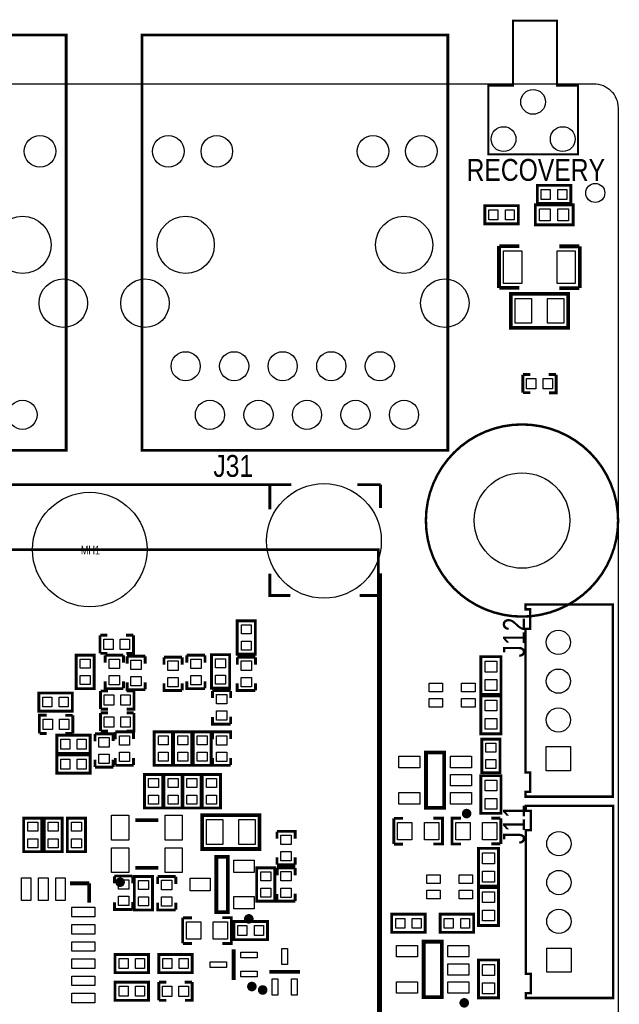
# Model space of a CAD drawing. Extents: x 0 to 360, y -1 to 107.
# Tile 9 of 15: x 114 to 145, y 54 to 105. Entities that reach past the tile are written whole.
import ezdxf
from ezdxf.enums import TextEntityAlignment as Align

# ---------------------------------------------------------------- set-up
doc = ezdxf.new("R2010")
doc.units = 0
doc.header["$MEASUREMENT"] = 0
for name, color, linetype in [('BG_OUTLINE', 6, 'CONTINUOUS'), ('PG_SILKSCREEN_TOP', 7, 'CONTINUOUS'), ('PIN_TOP', 3, 'CONTINUOUS')]:
    doc.layers.add(name, color=color, linetype=linetype)

msp = doc.modelspace()

# ---------------------------------------------------------------- linework, layer by layer
at = {"layer": 'BG_OUTLINE'}
msp.add_lwpolyline([(0, 1.27), (0, 100.838, -0.4142140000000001), (1.27, 102.108), (143.8148, 102.108, -0.4142140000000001), (145.0848, 100.838), (145.0848, 1.27, -0.4142140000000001), (143.8148, 0), (99.822, 0), (99.822, 1.2192), (96.46920000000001, 1.2192), (96.46920000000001, 0), (1.27, 0, -0.4142140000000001), (0, 1.27)], format="xyb", dxfattribs=at)
at = {"layer": 'PG_SILKSCREEN_TOP'}
for points, const_width in [([(142.989198, 102.012394), (142.989198, 98.41240200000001), (138.289208, 98.41240200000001), (138.289208, 102.012394), (139.589205, 102.012394), (139.589205, 105.412388), (141.889201, 105.412388), (141.889201, 102.012394), (142.989198, 102.012394)], 0.1), ([(100.203, 104.66324), (116.205, 104.66324), (116.205, 82.92338), (100.203, 82.92338), (100.203, 104.66324)], 0.14986), ([(120.1674, 104.66324), (136.1694, 104.66324), (136.1694, 82.92338), (120.1674, 82.92338), (120.1674, 104.66324)], 0.14986), ([(140.932002, 96.79180500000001), (142.607005, 96.79180500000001), (142.607005, 95.84179499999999), (140.856995, 95.84179499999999), (140.856995, 96.79180500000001), (140.932002, 96.79180500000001)], 0.150012), ([(138.188802, 95.72500500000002), (139.863805, 95.72500500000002), (139.863805, 94.77499499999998), (138.113795, 94.77499499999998), (138.113795, 95.72500500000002), (138.188802, 95.72500500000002)], 0.150012), ([(140.807008, 95.77499300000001), (142.731998, 95.77499300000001), (142.731998, 94.72500699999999), (140.756996, 94.72500699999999), (140.756996, 95.77499300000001), (140.807008, 95.77499300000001)], 0.150012), ([(138.8523, 93.61180199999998), (138.8523, 91.427402)], 0.2), ([(139.918694, 93.61180199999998), (138.877294, 93.61180199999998)], 0.2), ([(143.0528, 93.599), (142.0114, 93.599)], 0.2), ([(143.0782, 91.4146), (143.0782, 93.599)], 0.2), ([(138.877294, 91.427402), (139.918694, 91.427402)], 0.2), ([(142.0114, 91.4146), (143.0528, 91.4146)], 0.2), ([(142.367, 89.3318), (139.4714, 89.3318), (139.4714, 91.1098), (142.4686, 91.1098), (142.4686, 89.3318), (142.367, 89.3318)], 0.2), ([(140.094995, 86.885805), (140.094995, 85.935795)], 0.150012), ([(140.483895, 86.887406), (140.108889, 86.887406)], 0.150012), ([(141.833905, 86.887406), (141.458899, 86.887406)], 0.150012), ([(141.845005, 86.885805), (141.845005, 85.935795), (141.469999, 85.935795)], 0.150012), ([(140.483895, 85.937395), (140.108889, 85.937395)], 0.150012), ([(127.988111, 81.125111), (107.309895, 81.125111)], 0.1524), ([(126.852705, 79.839795), (126.852705, 81.125111)], 0.1524), ([(132.653989, 81.125111), (131.429811, 81.125111)], 0.1524), ([(132.653989, 79.905911), (132.653989, 81.125111)], 0.1524), ([(102.3112, 77.724), (132.5372, 77.724), (132.5372, 31.242), (128.7272, 31.242), (128.7272, 21.8694), (106.1466, 21.8694), (106.1466, 31.242), (102.3112, 31.242), (102.3112, 77.724)], 0.127), ([(127.924611, 75.326189), (126.852705, 75.326189), (126.852705, 76.4667)], 0.1524), ([(132.653989, 30.1752), (132.653989, 76.4921)], 0.1524), ([(132.653989, 75.326189), (131.5593, 75.326189)], 0.1524), ([(140.2334, 74.8538), (144.8054, 74.8538), (144.8054, 64.7954), (140.2334, 64.7954), (140.2334, 65.0494), (140.4874, 65.0494), (140.4874, 66.0654), (140.2334, 66.0654), (140.2334, 73.5838), (140.4874, 73.5838), (140.4874, 74.5998), (140.2334, 74.5998), (140.2334, 74.8538)], 0.127), ([(126.103405, 73.926598), (126.103405, 72.251595), (125.153395, 72.251595), (125.153395, 74.001605), (126.103405, 74.001605), (126.103405, 73.926598)], 0.150012), ([(117.971595, 73.24600500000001), (117.971595, 72.29599499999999)], 0.150012), ([(118.360495, 73.247606), (117.985489, 73.247606)], 0.150012), ([(119.710505, 73.247606), (119.335499, 73.247606)], 0.150012), ([(119.721605, 73.24600500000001), (119.721605, 72.29599499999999), (119.346599, 72.29599499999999)], 0.150012), ([(117.670605, 72.123198), (117.670605, 70.448195), (116.720595, 70.448195), (116.720595, 72.198205), (117.670605, 72.198205), (117.670605, 72.123198)], 0.150012), ([(118.360495, 72.297595), (117.985489, 72.297595)], 0.150012), ([(119.194605, 72.198205), (118.244595, 72.198205)], 0.150012), ([(118.246195, 71.80930500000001), (118.246195, 72.184311)], 0.150012), ([(119.196206, 71.80930500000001), (119.196206, 72.184311)], 0.150012), ([(120.337605, 72.147405), (119.387595, 72.147405)], 0.150012), ([(119.389195, 71.758505), (119.389195, 72.133511)], 0.150012), ([(120.339206, 71.758505), (120.339206, 72.133511)], 0.150012), ([(122.268005, 72.09660500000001), (121.317995, 72.09660500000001)], 0.150012), ([(121.319595, 71.707705), (121.319595, 72.082711)], 0.150012), ([(122.269606, 71.707705), (122.269606, 72.082711)], 0.150012), ([(123.461805, 72.198205), (122.511795, 72.198205)], 0.150012), ([(122.513395, 71.80930500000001), (122.513395, 72.184311)], 0.150012), ([(123.463406, 71.80930500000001), (123.463406, 72.184311)], 0.150012), ([(124.757205, 72.14859799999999), (124.757205, 70.47359499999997), (123.807195, 70.47359499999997), (123.807195, 72.223605), (124.757205, 72.223605), (124.757205, 72.14859799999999)], 0.150012), ([(126.103405, 72.09660500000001), (125.153395, 72.09660500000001)], 0.150012), ([(125.154995, 71.707705), (125.154995, 72.082711)], 0.150012), ([(126.105006, 71.707705), (126.105006, 72.082711)], 0.150012), ([(137.905007, 70.195008), (137.905007, 72.119998), (138.954993, 72.119998), (138.954993, 70.14499599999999), (137.905007, 70.14499599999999), (137.905007, 70.195008)], 0.150012), ([(119.194605, 70.448195), (118.244595, 70.448195), (118.244595, 70.823201)], 0.150012), ([(119.196206, 70.45929499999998), (119.196206, 70.834301)], 0.150012), ([(120.337605, 70.39739499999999), (119.387595, 70.39739499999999), (119.387595, 70.772401)], 0.150012), ([(120.339206, 70.408495), (120.339206, 70.783501)], 0.150012), ([(122.268005, 70.346595), (121.317995, 70.346595), (121.317995, 70.721601)], 0.150012), ([(122.269606, 70.35769499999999), (122.269606, 70.732701)], 0.150012), ([(123.461805, 70.448195), (122.511795, 70.448195), (122.511795, 70.823201)], 0.150012), ([(123.463406, 70.45929499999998), (123.463406, 70.834301)], 0.150012), ([(126.103405, 70.346595), (125.153395, 70.346595), (125.153395, 70.721601)], 0.150012), ([(126.105006, 70.35769499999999), (126.105006, 70.732701)], 0.150012), ([(114.846202, 70.223405), (116.521205, 70.223405), (116.521205, 69.273395), (114.771195, 69.273395), (114.771195, 70.223405), (114.846202, 70.223405)], 0.150012), ([(117.996995, 70.325005), (117.996995, 69.374995)], 0.150012), ([(118.385895, 70.32660600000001), (118.010889, 70.32660600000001)], 0.150012), ([(119.735905, 70.32660600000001), (119.360899, 70.32660600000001)], 0.150012), ([(119.747005, 70.325005), (119.747005, 69.374995), (119.371999, 69.374995)], 0.150012), ([(124.808005, 70.34400500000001), (123.857995, 70.34400500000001)], 0.150012), ([(123.859595, 69.955105), (123.859595, 70.330111)], 0.150012), ([(124.809606, 69.955105), (124.809606, 70.330111)], 0.150012), ([(138.954993, 70.01299200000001), (138.954993, 68.088002), (137.905007, 68.088002), (137.905007, 70.063004), (138.954993, 70.063004), (138.954993, 70.01299200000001)], 0.150012), ([(114.796595, 68.104995), (114.796595, 69.05500500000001), (115.171601, 69.05500500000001)], 0.150012), ([(116.157705, 69.053405), (116.532711, 69.053405)], 0.150012), ([(116.546605, 68.104995), (116.546605, 69.05500500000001)], 0.150012), ([(117.996995, 69.182005), (117.996995, 68.231995)], 0.150012), ([(118.385895, 69.376595), (118.010889, 69.376595)], 0.150012), ([(118.385895, 69.18360600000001), (118.010889, 69.18360600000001)], 0.150012), ([(119.735905, 69.18360600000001), (119.360899, 69.18360600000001)], 0.150012), ([(119.747005, 69.182005), (119.747005, 68.231995), (119.371999, 68.231995)], 0.150012), ([(124.808005, 68.59399499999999), (123.857995, 68.59399499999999), (123.857995, 68.969001)], 0.150012), ([(124.809606, 68.60509499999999), (124.809606, 68.980101)], 0.150012), ([(114.807695, 68.103394), (115.182701, 68.103394)], 0.150012), ([(115.786002, 68.013605), (117.461005, 68.013605), (117.461005, 67.06359499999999), (115.710995, 67.06359499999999), (115.710995, 68.013605), (115.786002, 68.013605)], 0.150012), ([(116.157705, 68.103394), (116.532711, 68.103394)], 0.150012), ([(117.709594, 68.072305), (117.709594, 67.697299)], 0.150012), ([(117.711195, 68.08340499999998), (118.661205, 68.08340499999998), (118.661205, 67.708399)], 0.150012), ([(118.385895, 68.233595), (118.010889, 68.233595)], 0.150012), ([(118.776394, 68.173905), (118.776394, 67.798899)], 0.150012), ([(118.777995, 68.185005), (119.728005, 68.185005), (119.728005, 67.809999)], 0.150012), ([(121.760005, 68.109998), (121.760005, 66.434995), (120.809995, 66.434995), (120.809995, 68.185005), (121.760005, 68.185005), (121.760005, 68.109998)], 0.150012), ([(122.776005, 68.109998), (122.776005, 66.434995), (121.825995, 66.434995), (121.825995, 68.185005), (122.776005, 68.185005), (122.776005, 68.109998)], 0.150012), ([(123.792005, 68.109998), (123.792005, 66.434995), (122.841995, 66.434995), (122.841995, 68.185005), (123.792005, 68.185005), (123.792005, 68.109998)], 0.150012), ([(123.856394, 68.173905), (123.856394, 67.798899)], 0.150012), ([(123.857995, 68.185005), (124.808005, 68.185005), (124.808005, 67.809999)], 0.150012), ([(137.954995, 66.129002), (137.954995, 67.804005), (138.905005, 67.804005), (138.905005, 66.053995), (137.954995, 66.053995), (137.954995, 66.129002)], 0.150012), ([(115.786002, 66.972205), (117.461005, 66.972205), (117.461005, 66.022195), (115.710995, 66.022195), (115.710995, 66.972205), (115.786002, 66.972205)], 0.150012), ([(135.984005, 67.10900999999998), (135.984005, 64.20899), (135.033995, 64.20899), (135.033995, 67.10900999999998), (135.984005, 67.10900999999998)], 0.2), ([(117.709594, 66.72229499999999), (117.709594, 66.347289)], 0.150012), ([(118.659605, 66.72229499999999), (118.659605, 66.347289)], 0.150012), ([(118.776394, 66.823895), (118.776394, 66.44888900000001)], 0.150012), ([(118.777995, 66.434995), (119.728005, 66.434995)], 0.150012), ([(119.726405, 66.823895), (119.726405, 66.44888900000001)], 0.150012), ([(123.856394, 66.823895), (123.856394, 66.44888900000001)], 0.150012), ([(123.857995, 66.434995), (124.808005, 66.434995)], 0.150012), ([(124.806405, 66.823895), (124.806405, 66.44888900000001)], 0.150012), ([(117.711195, 66.333395), (118.661205, 66.333395)], 0.150012), ([(121.252005, 65.874798), (121.252005, 64.199795), (120.301995, 64.199795), (120.301995, 65.949805), (121.252005, 65.949805), (121.252005, 65.874798)], 0.150012), ([(122.268005, 65.874798), (122.268005, 64.199795), (121.317995, 64.199795), (121.317995, 65.949805), (122.268005, 65.949805), (122.268005, 65.874798)], 0.150012), ([(123.258605, 65.874798), (123.258605, 64.199795), (122.308595, 64.199795), (122.308595, 65.949805), (123.258605, 65.949805), (123.258605, 65.874798)], 0.150012), ([(124.274605, 65.874798), (124.274605, 64.199795), (123.324595, 64.199795), (123.324595, 65.949805), (124.274605, 65.949805), (124.274605, 65.874798)], 0.150012), ([(137.905007, 63.972008), (137.905007, 65.896998), (138.954993, 65.896998), (138.954993, 63.92199599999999), (137.905007, 63.92199599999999), (137.905007, 63.972008)], 0.150012), ([(126.2126, 62.0522), (123.317, 62.0522), (123.317, 63.8302), (126.3142, 63.8302), (126.3142, 62.0522), (126.2126, 62.0522)], 0.2), ([(140.2588, 64.3128), (144.8308, 64.3128), (144.8308, 54.2544), (140.2588, 54.2544), (140.2588, 54.5084), (140.5128, 54.5084), (140.5128, 55.5244), (140.2588, 55.5244), (140.2588, 63.0428), (140.5128, 63.0428), (140.5128, 64.0588), (140.2588, 64.0588), (140.2588, 64.3128)], 0.127), ([(114.927405, 63.588798), (114.927405, 61.913795), (113.977395, 61.913795), (113.977395, 63.663805), (114.927405, 63.663805), (114.927405, 63.588798)], 0.150012), ([(115.994205, 63.588798), (115.994205, 61.913795), (115.044195, 61.913795), (115.044195, 63.663805), (115.994205, 63.663805), (115.994205, 63.588798)], 0.150012), ([(117.213405, 63.588798), (117.213405, 61.913795), (116.263395, 61.913795), (116.263395, 63.663805), (117.213405, 63.663805), (117.213405, 63.588798)], 0.150012), ([(121.024396, 63.56802099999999), (119.824398, 63.56802099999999)], 0.2), ([(133.344996, 62.316995), (133.344996, 63.667005)], 0.150012), ([(133.8349879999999, 63.66230600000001), (133.360008, 63.66230600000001)], 0.150012), ([(135.419998, 62.316995), (135.895004, 62.316995), (135.895004, 63.667005), (135.419998, 63.667005)], 0.150012), ([(136.868002, 63.667005), (136.392996, 63.667005), (136.392996, 62.316995), (136.868002, 62.316995)], 0.150012), ([(138.927992, 63.671704), (138.453012, 63.671704)], 0.150012), ([(138.943004, 63.667005), (138.943004, 62.316995)], 0.150012), ([(127.234594, 62.966905), (127.234594, 62.59189899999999)], 0.150012), ([(127.236195, 62.97800500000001), (128.186205, 62.97800500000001), (128.186205, 62.60299899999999)], 0.150012), ([(133.360008, 62.31229599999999), (133.8349879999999, 62.31229599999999)], 0.150012), ([(138.453012, 62.321694), (138.927992, 62.321694)], 0.150012), ([(137.778007, 60.162008), (137.778007, 62.086998), (138.827993, 62.086998), (138.827993, 60.111996), (137.778007, 60.111996), (137.778007, 60.162008)], 0.150012), ([(124.658399, 61.64801), (124.658399, 58.74799), (124.058401, 58.74799), (124.058401, 61.64801), (124.658399, 61.64801)], 0.2), ([(127.234594, 61.61689499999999), (127.234594, 61.241889)], 0.150012), ([(128.184605, 61.61689499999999), (128.184605, 61.241889)], 0.150012), ([(121.024396, 61.068001), (119.824398, 61.068001)], 0.2), ([(127.119405, 60.99799799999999), (127.119405, 59.322995), (126.169395, 59.322995), (126.169395, 61.073005), (127.119405, 61.073005), (127.119405, 60.99799799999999)], 0.150012), ([(127.236195, 61.22799499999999), (128.186205, 61.22799499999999)], 0.150012), ([(128.186205, 61.073005), (127.236195, 61.073005)], 0.150012), ([(127.237795, 60.684105), (127.237795, 61.059111)], 0.150012), ([(128.187806, 60.684105), (128.187806, 61.059111)], 0.150012), ([(117.404388, 60.25438799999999), (116.40439, 60.25438799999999)], 0.199898), ([(117.404388, 59.25439), (117.404388, 60.25438799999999)], 0.199898), ([(119.677205, 60.64120500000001), (118.727195, 60.64120500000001)], 0.150012), ([(118.728795, 60.25230500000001), (118.728795, 60.627311)], 0.150012), ([(119.678806, 60.25230500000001), (119.678806, 60.627311)], 0.150012), ([(120.718605, 60.540798), (120.718605, 58.86579499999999), (119.768595, 58.86579499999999), (119.768595, 60.615805), (120.718605, 60.615805), (120.718605, 60.540798)], 0.150012), ([(121.937805, 60.615805), (120.987795, 60.615805)], 0.150012), ([(120.989395, 60.226905), (120.989395, 60.601911)], 0.150012), ([(121.939406, 60.226905), (121.939406, 60.601911)], 0.150012), ([(128.187806, 59.33409499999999), (128.187806, 59.70910100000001)], 0.150012), ([(138.827993, 59.979992), (138.827993, 58.055002), (137.778007, 58.055002), (137.778007, 60.03000400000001), (138.827993, 60.03000400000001), (138.827993, 59.979992)], 0.150012), ([(119.677205, 58.89119499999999), (118.727195, 58.89119499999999), (118.727195, 59.266201)], 0.150012), ([(119.678806, 58.902295), (119.678806, 59.277301)], 0.150012), ([(121.937805, 58.86579499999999), (120.987795, 58.86579499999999), (120.987795, 59.240801)], 0.150012), ([(121.939406, 58.876895), (121.939406, 59.251901)], 0.150012), ([(128.186205, 59.322995), (127.236195, 59.322995), (127.236195, 59.698001)], 0.150012), ([(122.295996, 57.10999499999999), (122.295996, 58.460005)], 0.150012), ([(122.785988, 58.455306), (122.311008, 58.455306)], 0.150012), ([(124.370998, 57.10999499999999), (124.846004, 57.10999499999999), (124.846004, 58.460005), (124.370998, 58.460005)], 0.150012), ([(126.656998, 57.30999499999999), (124.981995, 57.30999499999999), (124.981995, 58.26000500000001), (126.732005, 58.26000500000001), (126.732005, 57.30999499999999), (126.656998, 57.30999499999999)], 0.150012), ([(133.312002, 58.64100500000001), (134.987005, 58.64100500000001), (134.987005, 57.69099499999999), (133.236995, 57.69099499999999), (133.236995, 58.64100500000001), (133.312002, 58.64100500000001)], 0.150012), ([(137.451998, 57.69099499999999), (135.776995, 57.69099499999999), (135.776995, 58.64100500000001), (137.527005, 58.64100500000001), (137.527005, 57.69099499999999), (137.451998, 57.69099499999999)], 0.150012), ([(135.857005, 57.20301), (135.857005, 54.30299), (134.906995, 54.30299), (134.906995, 57.20301), (135.857005, 57.20301)], 0.2), ([(122.311008, 57.105296), (122.785988, 57.105296)], 0.150012), ([(124.968, 56.806998), (124.968, 55.207002)], 0.2), ([(120.433998, 55.582795), (118.758995, 55.582795), (118.758995, 56.53280500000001), (120.509005, 56.53280500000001), (120.509005, 55.582795), (120.433998, 55.582795)], 0.150012), ([(122.719998, 55.582795), (121.044995, 55.582795), (121.044995, 56.53280500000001), (122.795005, 56.53280500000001), (122.795005, 55.582795), (122.719998, 55.582795)], 0.150012), ([(137.778007, 54.32000799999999), (137.778007, 56.24499799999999), (138.827993, 56.24499799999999), (138.827993, 54.269996), (137.778007, 54.269996), (137.778007, 54.32000799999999)], 0.150012), ([(128.434998, 55.62599999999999), (126.835002, 55.62599999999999)], 0.2), ([(120.433998, 54.134995), (118.758995, 54.134995), (118.758995, 55.085005), (120.509005, 55.085005), (120.509005, 54.134995), (120.433998, 54.134995)], 0.150012), ([(121.044995, 55.085005), (121.044995, 54.134995)], 0.150012), ([(121.433895, 55.086606), (121.058889, 55.086606)], 0.150012), ([(122.783905, 55.086606), (122.408899, 55.086606)], 0.150012), ([(122.795005, 55.085005), (122.795005, 54.134995), (122.419999, 54.134995)], 0.150012), ([(121.433895, 54.13659499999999), (121.058889, 54.13659499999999)], 0.150012)]:
    msp.add_lwpolyline(points, dxfattribs=dict(at, const_width=const_width))
for points, const_width in [([(145.0848, 79.248, 1), (135.0264, 79.248, 1), (145.0848, 79.248)], 0.127), ([(137.284003, 63.908991, 0.9999719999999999), (137.033991, 63.909016, 1.000028), (137.284003, 63.908991)], 0.250012), ([(119.149393, 60.318015, 0.9999680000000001), (118.899407, 60.318015, 1.000032), (119.149393, 60.318015)], 0.250012), ([(125.883391, 58.398004, 0.999971), (125.633404, 58.398004, 1.000029), (125.883391, 58.398004)], 0.250012), ([(126.043004, 54.85699, 0.9999819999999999), (125.792992, 54.85701500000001, 1.000018), (126.043004, 54.85699)], 0.250012), ([(126.610008, 54.675989, 0.999985), (126.359996, 54.676015, 1.000014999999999), (126.610008, 54.675989)], 0.250012), ([(137.157003, 54.002991, 0.9999719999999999), (136.906991, 54.003016, 1.000028), (137.157003, 54.002991)], 0.250012)]:
    msp.add_lwpolyline(points, format="xyb", dxfattribs=dict(at, const_width=const_width))
at = {"layer": 'PIN_TOP'}
for points in [[(141.537004, 96.05680600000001), (141.067003, 96.05680600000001), (141.067003, 96.57679399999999), (141.537004, 96.57679399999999)], [(142.396997, 96.05680600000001), (141.926996, 96.05680600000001), (141.926996, 96.57679399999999), (142.396997, 96.57679399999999)], [(138.793804, 94.990006), (138.323803, 94.990006), (138.323803, 95.509994), (138.793804, 95.509994)], [(139.653797, 94.990006), (139.183796, 94.990006), (139.183796, 95.509994), (139.653797, 95.509994)], [(141.536992, 94.94000600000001), (140.96699, 94.94000600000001), (140.96699, 95.55999399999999), (141.536992, 95.55999399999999)], [(142.49701, 94.94000600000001), (141.927009, 94.94000600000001), (141.927009, 95.55999399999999), (142.49701, 95.55999399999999)], [(139.094997, 93.35679799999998), (140.045008, 93.35679799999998), (140.045008, 91.656802), (139.094997, 91.656802)], [(141.894992, 93.35679799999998), (142.845003, 93.35679799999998), (142.845003, 91.656802), (141.894992, 91.656802)], [(139.694983, 90.870799), (140.544995, 90.870799), (140.544995, 89.570801), (139.694983, 89.570801)], [(141.395006, 90.870799), (142.245016, 90.870799), (142.245016, 89.570801), (141.395006, 89.570801)], [(140.295008, 86.680802), (140.784999, 86.680802), (140.784999, 86.140798), (140.295008, 86.140798)], [(141.155001, 86.680802), (141.644992, 86.680802), (141.644992, 86.140798), (141.155001, 86.140798)], [(125.368406, 73.321596), (125.368406, 73.791597), (125.888394, 73.791597), (125.888394, 73.321596)], [(118.171608, 73.041002), (118.661599, 73.041002), (118.661599, 72.500998), (118.171608, 72.500998)], [(119.031601, 73.041002), (119.521592, 73.041002), (119.521592, 72.500998), (119.031601, 72.500998)], [(125.368406, 72.461603), (125.368406, 72.93160400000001), (125.888394, 72.93160400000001), (125.888394, 72.461603)], [(116.935606, 71.518196), (116.935606, 71.988197), (117.455594, 71.988197), (117.455594, 71.518196)], [(118.989602, 71.998192), (118.989602, 71.508201), (118.449598, 71.508201), (118.449598, 71.998192)], [(120.132602, 71.947392), (120.132602, 71.457401), (119.592598, 71.457401), (119.592598, 71.947392)], [(122.063002, 71.896592), (122.063002, 71.406601), (121.522998, 71.406601), (121.522998, 71.896592)], [(123.256802, 71.998192), (123.256802, 71.508201), (122.716798, 71.508201), (122.716798, 71.998192)], [(124.022206, 71.543596), (124.022206, 72.013597), (124.542194, 72.013597), (124.542194, 71.543596)], [(125.898402, 71.896592), (125.898402, 71.406601), (125.358398, 71.406601), (125.358398, 71.896592)], [(138.739994, 71.88501), (138.739994, 71.31500799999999), (138.120006, 71.31500799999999), (138.120006, 71.88501)], [(116.935606, 70.658203), (116.935606, 71.128204), (117.455594, 71.128204), (117.455594, 70.658203)], [(118.989602, 71.138199), (118.989602, 70.648208), (118.449598, 70.648208), (118.449598, 71.138199)], [(123.256802, 71.138199), (123.256802, 70.648208), (122.716798, 70.648208), (122.716798, 71.138199)], [(124.022206, 70.683603), (124.022206, 71.153604), (124.542194, 71.153604), (124.542194, 70.683603)], [(120.132602, 71.087399), (120.132602, 70.597408), (119.592598, 70.597408), (119.592598, 71.087399)], [(122.063002, 71.036599), (122.063002, 70.54660799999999), (121.522998, 70.54660799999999), (121.522998, 71.036599)], [(125.898402, 71.036599), (125.898402, 70.54660799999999), (125.358398, 70.54660799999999), (125.358398, 71.036599)], [(135.197977, 70.278981), (135.197977, 70.728992), (135.897976, 70.728992), (135.897976, 70.278981)], [(136.897999, 70.278981), (136.897999, 70.728992), (137.597998, 70.728992), (137.597998, 70.278981)], [(138.739994, 70.924992), (138.739994, 70.35499), (138.120006, 70.35499), (138.120006, 70.924992)], [(118.197008, 70.120002), (118.686999, 70.120002), (118.686999, 69.579998), (118.197008, 69.579998)], [(119.057001, 70.120002), (119.546992, 70.120002), (119.546992, 69.579998), (119.057001, 69.579998)], [(124.603002, 70.14399199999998), (124.603002, 69.654001), (124.062998, 69.654001), (124.062998, 70.14399199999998)], [(115.451204, 69.48840600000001), (114.981203, 69.48840600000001), (114.981203, 70.008394), (115.451204, 70.008394)], [(116.311197, 69.48840600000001), (115.841196, 69.48840600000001), (115.841196, 70.008394), (116.311197, 70.008394)], [(135.197977, 69.47898199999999), (135.197977, 69.92899399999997), (135.897976, 69.92899399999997), (135.897976, 69.47898199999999)], [(136.897999, 69.47898199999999), (136.897999, 69.92899399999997), (137.597998, 69.92899399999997), (137.597998, 69.47898199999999)], [(138.119993, 69.28299599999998), (138.119993, 69.852997), (138.739982, 69.852997), (138.739982, 69.28299599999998)], [(124.603002, 69.283999), (124.603002, 68.79400799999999), (124.062998, 68.79400799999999), (124.062998, 69.283999)], [(115.486599, 68.309998), (114.996608, 68.309998), (114.996608, 68.850002), (115.486599, 68.850002)], [(116.346592, 68.309998), (115.856601, 68.309998), (115.856601, 68.850002), (116.346592, 68.850002)], [(118.197008, 68.977002), (118.686999, 68.977002), (118.686999, 68.436998), (118.197008, 68.436998)], [(119.057001, 68.977002), (119.546992, 68.977002), (119.546992, 68.436998), (119.057001, 68.436998)], [(138.119993, 68.32297700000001), (138.119993, 68.892979), (138.739982, 68.892979), (138.739982, 68.32297700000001)], [(116.391004, 67.27860600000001), (115.921003, 67.27860600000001), (115.921003, 67.798594), (116.391004, 67.798594)], [(117.250997, 67.27860600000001), (116.780996, 67.27860600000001), (116.780996, 67.798594), (117.250997, 67.798594)], [(117.916198, 67.393388), (117.916198, 67.88338), (118.456202, 67.88338), (118.456202, 67.393388)], [(118.982998, 67.494988), (118.982998, 67.98498000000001), (119.523002, 67.98498000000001), (119.523002, 67.494988)], [(121.025006, 67.50499599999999), (121.025006, 67.974997), (121.544994, 67.974997), (121.544994, 67.50499599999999)], [(122.041006, 67.50499599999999), (122.041006, 67.974997), (122.560994, 67.974997), (122.560994, 67.50499599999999)], [(123.057006, 67.50499599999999), (123.057006, 67.974997), (123.576994, 67.974997), (123.576994, 67.50499599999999)], [(124.062998, 67.494988), (124.062998, 67.98498000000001), (124.603002, 67.98498000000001), (124.603002, 67.494988)], [(138.689994, 67.593997), (138.689994, 67.12399599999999), (138.170006, 67.12399599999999), (138.170006, 67.593997)], [(117.916198, 66.533395), (117.916198, 67.023386), (118.456202, 67.023386), (118.456202, 66.533395)], [(118.982998, 66.63499499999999), (118.982998, 67.12498599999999), (119.523002, 67.12498599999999), (119.523002, 66.63499499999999)], [(121.025006, 66.645003), (121.025006, 67.115004), (121.544994, 67.115004), (121.544994, 66.645003)], [(122.041006, 66.645003), (122.041006, 67.115004), (122.560994, 67.115004), (122.560994, 66.645003)], [(123.057006, 66.645003), (123.057006, 67.115004), (123.576994, 67.115004), (123.576994, 66.645003)], [(124.062998, 66.63499499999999), (124.062998, 67.12498599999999), (124.603002, 67.12498599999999), (124.603002, 66.63499499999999)], [(141.3256, 67.4116), (142.5956, 67.4116), (142.5956, 66.1416), (141.3256, 66.1416)], [(116.391004, 66.237206), (115.921003, 66.237206), (115.921003, 66.757194), (116.391004, 66.757194)], [(117.250997, 66.237206), (116.780996, 66.237206), (116.780996, 66.757194), (117.250997, 66.757194)], [(134.708989, 66.90901), (134.708989, 66.30901099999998), (133.608991, 66.30901099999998), (133.608991, 66.90901)], [(137.409009, 66.90901), (137.409009, 66.30901099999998), (136.309011, 66.30901099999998), (136.309011, 66.90901)], [(138.689994, 66.734004), (138.689994, 66.264003), (138.170006, 66.264003), (138.170006, 66.734004)], [(120.517006, 65.269796), (120.517006, 65.739797), (121.036994, 65.739797), (121.036994, 65.269796)], [(121.533006, 65.269796), (121.533006, 65.739797), (122.052994, 65.739797), (122.052994, 65.269796)], [(122.523606, 65.269796), (122.523606, 65.739797), (123.043594, 65.739797), (123.043594, 65.269796)], [(123.539606, 65.269796), (123.539606, 65.739797), (124.059594, 65.739797), (124.059594, 65.269796)], [(137.409009, 65.958999), (137.409009, 65.359001), (136.309011, 65.359001), (136.309011, 65.958999)], [(138.739994, 65.66201), (138.739994, 65.09200799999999), (138.120006, 65.09200799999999), (138.120006, 65.66201)], [(134.708989, 65.008989), (134.708989, 64.40899), (133.608991, 64.40899), (133.608991, 65.008989)], [(137.409009, 65.008989), (137.409009, 64.40899), (136.309011, 64.40899), (136.309011, 65.008989)], [(120.517006, 64.409803), (120.517006, 64.87980400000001), (121.036994, 64.87980400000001), (121.036994, 64.409803)], [(121.533006, 64.409803), (121.533006, 64.87980400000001), (122.052994, 64.87980400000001), (122.052994, 64.409803)], [(122.523606, 64.409803), (122.523606, 64.87980400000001), (123.043594, 64.87980400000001), (123.043594, 64.409803)], [(123.539606, 64.409803), (123.539606, 64.87980400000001), (124.059594, 64.87980400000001), (124.059594, 64.409803)], [(138.739994, 64.701992), (138.739994, 64.13199), (138.120006, 64.13199), (138.120006, 64.701992)], [(114.192406, 62.983796), (114.192406, 63.45379699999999), (114.712394, 63.45379699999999), (114.712394, 62.983796)], [(115.259206, 62.983796), (115.259206, 63.45379699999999), (115.779194, 63.45379699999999), (115.779194, 62.983796)], [(116.478406, 62.983796), (116.478406, 63.45379699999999), (116.998394, 63.45379699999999), (116.998394, 62.983796)], [(119.474399, 62.518023), (118.574401, 62.518023), (118.574401, 63.81802099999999), (119.474399, 63.81802099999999)], [(122.274394, 62.518023), (121.374395, 62.518023), (121.374395, 63.81802099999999), (122.274394, 63.81802099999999)], [(123.540583, 63.59119899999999), (124.390594, 63.59119899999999), (124.390594, 62.291201), (123.540583, 62.291201)], [(125.240606, 63.59119899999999), (126.090617, 63.59119899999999), (126.090617, 62.291201), (125.240606, 62.291201)], [(133.544996, 63.44199899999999), (134.295007, 63.44199899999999), (134.295007, 62.542001), (133.544996, 62.542001)], [(134.944993, 63.44199899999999), (135.695004, 63.44199899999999), (135.695004, 62.542001), (134.944993, 62.542001)], [(137.343007, 62.542001), (136.592996, 62.542001), (136.592996, 63.44199899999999), (137.343007, 63.44199899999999)], [(138.743004, 62.542001), (137.992993, 62.542001), (137.992993, 63.44199899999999), (138.743004, 63.44199899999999)], [(114.192406, 62.123803), (114.192406, 62.59380400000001), (114.712394, 62.59380400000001), (114.712394, 62.123803)], [(115.259206, 62.123803), (115.259206, 62.59380400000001), (115.779194, 62.59380400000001), (115.779194, 62.123803)], [(116.478406, 62.123803), (116.478406, 62.59380400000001), (116.998394, 62.59380400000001), (116.998394, 62.123803)], [(127.441198, 62.28798799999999), (127.441198, 62.77798), (127.981202, 62.77798), (127.981202, 62.28798799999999)], [(119.474399, 60.818001), (118.574401, 60.818001), (118.574401, 62.11799899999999), (119.474399, 62.11799899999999)], [(122.274394, 60.818001), (121.374395, 60.818001), (121.374395, 62.11799899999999), (122.274394, 62.11799899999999)], [(127.441198, 61.42799499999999), (127.441198, 61.917986), (127.981202, 61.917986), (127.981202, 61.42799499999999)], [(138.612994, 61.85201), (138.612994, 61.282008), (137.993006, 61.282008), (137.993006, 61.85201)], [(126.033416, 61.473017), (126.033416, 60.823005), (124.983405, 60.823005), (124.983405, 61.473017)], [(126.384406, 60.39299599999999), (126.384406, 60.862997), (126.904394, 60.862997), (126.904394, 60.39299599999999)], [(127.981202, 60.872992), (127.981202, 60.383001), (127.441198, 60.383001), (127.441198, 60.872992)], [(138.612994, 60.891992), (138.612994, 60.32199), (137.993006, 60.32199), (137.993006, 60.891992)], [(114.354419, 60.554413), (114.354419, 59.354415), (113.854421, 59.354415), (113.854421, 60.554413)], [(115.254342, 60.554413), (115.254342, 59.354415), (114.754342, 59.354415), (114.754342, 60.554413)], [(116.154518, 60.554413), (116.154518, 59.354415), (115.654519, 59.354415), (115.654519, 60.554413)], [(119.472202, 60.441192), (119.472202, 59.951201), (118.932198, 59.951201), (118.932198, 60.441192)], [(119.983606, 59.935796), (119.983606, 60.405797), (120.503594, 60.405797), (120.503594, 59.935796)], [(121.732802, 60.41579200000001), (121.732802, 59.925801), (121.192798, 59.925801), (121.192798, 60.41579200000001)], [(123.733395, 60.523006), (123.733395, 59.87299399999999), (122.683384, 59.87299399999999), (122.683384, 60.523006)], [(135.070977, 60.24598100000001), (135.070977, 60.695992), (135.770976, 60.695992), (135.770976, 60.24598100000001)], [(136.770999, 60.24598100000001), (136.770999, 60.695992), (137.470998, 60.695992), (137.470998, 60.24598100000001)], [(126.384406, 59.533003), (126.384406, 60.003004), (126.904394, 60.003004), (126.904394, 59.533003)], [(127.981202, 60.012999), (127.981202, 59.52300799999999), (127.441198, 59.52300799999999), (127.441198, 60.012999)], [(135.070977, 59.44598199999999), (135.070977, 59.89599399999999), (135.770976, 59.89599399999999), (135.770976, 59.44598199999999)], [(136.770999, 59.44598199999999), (136.770999, 59.89599399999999), (137.470998, 59.89599399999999), (137.470998, 59.44598199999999)], [(137.992993, 59.24999599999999), (137.992993, 59.819997), (138.612982, 59.819997), (138.612982, 59.24999599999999)], [(119.472202, 59.58119899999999), (119.472202, 59.091208), (118.932198, 59.091208), (118.932198, 59.58119899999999)], [(119.983606, 59.075803), (119.983606, 59.54580400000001), (120.503594, 59.54580400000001), (120.503594, 59.075803)], [(121.732802, 59.555799), (121.732802, 59.065808), (121.192798, 59.065808), (121.192798, 59.555799)], [(126.033416, 59.572995), (126.033416, 58.922983), (124.983405, 58.922983), (124.983405, 59.572995)], [(117.704413, 59.00451700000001), (117.704413, 58.504518), (116.504415, 58.504518), (116.504415, 59.00451700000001)], [(137.992993, 58.289977), (137.992993, 58.859979), (138.612982, 58.859979), (138.612982, 58.289977)], [(133.917004, 57.90600600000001), (133.447003, 57.90600600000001), (133.447003, 58.425994), (133.917004, 58.425994)], [(134.776997, 57.90600600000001), (134.306996, 57.90600600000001), (134.306996, 58.425994), (134.776997, 58.425994)], [(135.987003, 58.425994), (136.457004, 58.425994), (136.457004, 57.90600600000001), (135.987003, 57.90600600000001)], [(136.846996, 58.425994), (137.316997, 58.425994), (137.316997, 57.90600600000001), (136.846996, 57.90600600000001)], [(117.704413, 58.104342), (117.704413, 57.604342), (116.504415, 57.604342), (116.504415, 58.104342)], [(122.495996, 58.234999), (123.246007, 58.234999), (123.246007, 57.335001), (122.495996, 57.335001)], [(123.895993, 58.234999), (124.646004, 58.234999), (124.646004, 57.335001), (123.895993, 57.335001)], [(125.192003, 58.044994), (125.662004, 58.044994), (125.662004, 57.52500600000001), (125.192003, 57.52500600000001)], [(126.051996, 58.044994), (126.521997, 58.044994), (126.521997, 57.52500600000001), (126.051996, 57.52500600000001)], [(117.704413, 57.20441899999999), (117.704413, 56.70441999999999), (116.504415, 56.70441999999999), (116.504415, 57.20441899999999)], [(127.785, 56.00099300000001), (127.485, 56.00099300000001), (127.485, 56.851004), (127.785, 56.851004)], [(134.581989, 57.00300999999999), (134.581989, 56.403011), (133.481991, 56.403011), (133.481991, 57.00300999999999)], [(137.282009, 57.00300999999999), (137.282009, 56.403011), (136.182011, 56.403011), (136.182011, 57.00300999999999)], [(141.351, 56.8706), (142.621, 56.8706), (142.621, 55.6006), (141.351, 55.6006)], [(117.704413, 56.30449699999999), (117.704413, 55.804499), (116.504415, 55.804499), (116.504415, 56.30449699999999)], [(118.969003, 56.31779399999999), (119.439004, 56.31779399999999), (119.439004, 55.79780600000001), (118.969003, 55.79780600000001)], [(119.828996, 56.31779399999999), (120.298997, 56.31779399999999), (120.298997, 55.79780600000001), (119.828996, 55.79780600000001)], [(121.255003, 56.31779399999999), (121.725004, 56.31779399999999), (121.725004, 55.79780600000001), (121.255003, 55.79780600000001)], [(122.114996, 56.31779399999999), (122.584997, 56.31779399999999), (122.584997, 55.79780600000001), (122.114996, 55.79780600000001)], [(126.193004, 56.65699899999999), (126.193004, 56.356999), (125.342993, 56.356999), (125.342993, 56.65699899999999)], [(124.593007, 56.157), (124.593007, 55.857), (123.742996, 55.857), (123.742996, 56.157)], [(137.282009, 56.052999), (137.282009, 55.453001), (136.182011, 55.453001), (136.182011, 56.052999)], [(138.612994, 56.01001), (138.612994, 55.440008), (137.993006, 55.440008), (137.993006, 56.01001)], [(117.704413, 55.404322), (117.704413, 54.904322), (116.504415, 54.904322), (116.504415, 55.404322)], [(126.193004, 55.657001), (126.193004, 55.357001), (125.342993, 55.357001), (125.342993, 55.657001)], [(127.285001, 54.40099599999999), (126.985001, 54.40099599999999), (126.985001, 55.25100699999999), (127.285001, 55.25100699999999)], [(128.284999, 54.40099599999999), (127.984999, 54.40099599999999), (127.984999, 55.25100699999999), (128.284999, 55.25100699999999)], [(118.969003, 54.86999399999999), (119.439004, 54.86999399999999), (119.439004, 54.35000600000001), (118.969003, 54.35000600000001)], [(119.828996, 54.86999399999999), (120.298997, 54.86999399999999), (120.298997, 54.35000600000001), (119.828996, 54.35000600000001)], [(121.245008, 54.880002), (121.734999, 54.880002), (121.734999, 54.339998), (121.245008, 54.339998)], [(122.105001, 54.880002), (122.594992, 54.880002), (122.594992, 54.339998), (122.105001, 54.339998)], [(134.581989, 55.102989), (134.581989, 54.50299000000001), (133.481991, 54.50299000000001), (133.481991, 55.102989)], [(137.282009, 55.102989), (137.282009, 54.50299000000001), (136.182011, 54.50299000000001), (136.182011, 55.102989)], [(138.612994, 55.049992), (138.612994, 54.47999), (137.993006, 54.47999), (137.993006, 55.049992)], [(117.704413, 54.5044), (117.704413, 54.00439999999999), (116.504415, 54.00439999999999), (116.504415, 54.5044)]]:
    msp.add_lwpolyline(points, close=True, dxfattribs=at)
for centre, radius in [((140.63919, 101.162409), 0.6499990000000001), ((139.089206, 99.2124), 0.6499990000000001), ((142.1892, 99.2124), 0.6499990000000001), ((114.82832, 98.57231999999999), 0.8255), ((121.54408, 98.57231999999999), 0.8255), ((124.08408, 98.57231999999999), 0.8255), ((132.25272, 98.57231999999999), 0.8255), ((134.79272, 98.57231999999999), 0.8255), ((143.891, 96.393), 0.499999), ((113.919, 93.67265999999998), 1.498599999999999), ((122.4534, 93.67265999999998), 1.498599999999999), ((133.8834, 93.67265999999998), 1.498599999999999), ((116.05006, 90.62212), 1.27), ((120.32234, 90.62212), 1.27), ((136.01446, 90.62212), 1.27), ((122.4534, 87.32266), 0.762), ((124.9934, 87.32266), 0.762), ((127.5334, 87.32266), 0.762), ((130.0734, 87.32266), 0.762), ((132.6134, 87.32266), 0.762), ((113.919, 84.78265999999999), 0.762), ((123.7234, 84.78265999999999), 0.762), ((126.2634, 84.78265999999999), 0.762), ((128.8034, 84.78265999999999), 0.762), ((131.3434, 84.78265999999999), 0.762), ((133.8834, 84.78265999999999), 0.762), ((140.0556, 79.248), 2.499995), ((129.6924, 78.1812), 2.999994), ((117.4369, 77.72780999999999), 2.999994), ((141.9606, 72.8726), 0.635), ((141.9606, 70.8406), 0.635), ((141.9606, 68.8086), 0.635), ((141.986, 62.3316), 0.635), ((141.986, 60.29959999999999), 0.635), ((141.986, 58.2676), 0.635)]:
    msp.add_circle(centre, radius, dxfattribs=at)

# ---------------------------------------------------------------- texts
at = {"layer": 'PG_SILKSCREEN_TOP', "width": 0.844444}
for s, p in [('RECOVERY', (144.399, 97.028)), ('J31', (125.984, 81.534))]:
    msp.add_text(s, height=1.143, dxfattribs=at).set_placement(p, align=Align.RIGHT)
at = {"layer": 'PG_SILKSCREEN_TOP', "width": 0.777778}
msp.add_text('MH1', height=0.4572, dxfattribs=at).set_placement((116.967, 77.46999999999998))
at = {"layer": 'PG_SILKSCREEN_TOP', "width": 0.844444}
for s, p in [('J12', (140.208, 74.168)), ('J11', (140.208, 64.389))]:
    msp.add_text(s, height=1.143, rotation=90, dxfattribs=at).set_placement(p, align=Align.RIGHT)

doc.saveas('drawing.dxf')
